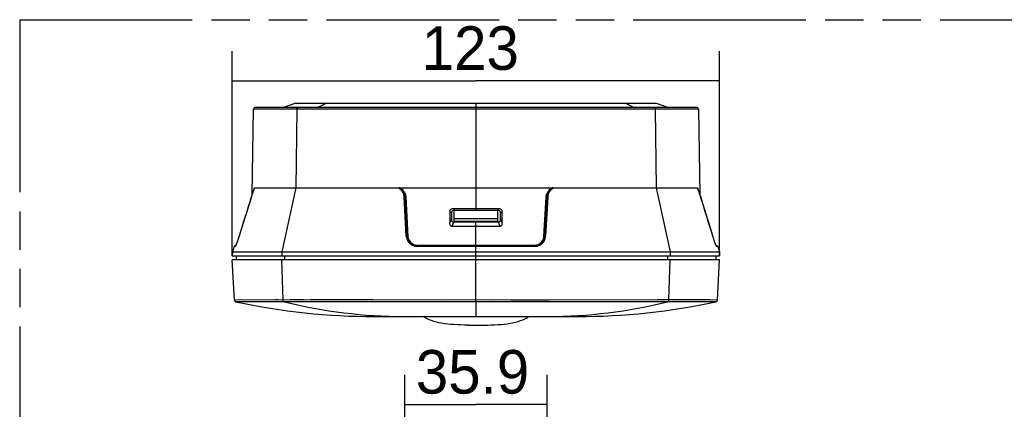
# Model space of a CAD drawing. Header units: millimetres. Extents: x 0 to 210, y 0 to 297.
# Tile 7 of 14: x 50 to 100, y 163 to 183. Entities that reach past the tile are written whole.
import ezdxf
from ezdxf.enums import TextEntityAlignment as Align

# ---------------------------------------------------------------- set-up
doc = ezdxf.new("R2010")
doc.units = ezdxf.units.MM
doc.header["$LTSCALE"] = 19.36
doc.linetypes.add('PHANTOM', pattern=[0.8, 0.45, -0.05, 0.1, -0.05, 0.1, -0.05])
doc.layers.get('0').update_dxf_attribs({"linetype": 'CONTINUOUS'})
for name, color, linetype in [('DEFAULT_3', 7, 'PHANTOM'), ('Z_DIM_2D', 7, 'CONTINUOUS'), ('Z_SURFACE', 7, 'CONTINUOUS')]:
    doc.layers.add(name, color=color, linetype=linetype)
doc.styles.add('TEXTSTYLE_3', font='tridonic-metric-print-light.otf')
doc.dimstyles.new('DIMSTYLE_1', dxfattribs={"dimtxt": 2.2, "dimasz": 3.5, "dimexe": 1.5, "dimexo": 0, "dimgap": 0.55, "dimtad": 1, "dimdec": 1, "dimlfac": 5, "dimdsep": 46, "dimtxsty": 'TEXTSTYLE_3', "dimblk": '_FILLED', "dimblk1": '_FILLED', "dimblk2": '_FILLED', "dimcen": 0.09, "dimclrt": 5, "dimazin": 2, "dimtp": 0.5, "dimtm": 0.5, "dimtfac": 1, "dimtdec": 1, "dimtofl": 0, "dimtmove": 0, "dimatfit": 3, "dimldrblk": '_FILLED', "dimfxl": 0, "dimtolj": 1, "dimarcsym": 0})
doc.dimstyles.new('DIMSTYLE_4', dxfattribs={"dimtxt": 2.2, "dimasz": 3.5, "dimexe": 1.5, "dimexo": 0, "dimgap": 0.55, "dimtad": 1, "dimdec": 1, "dimlfac": 5, "dimdsep": 46, "dimtxsty": 'TEXTSTYLE_3', "dimblk": '_FILLED', "dimblk1": '_FILLED', "dimblk2": '_FILLED', "dimcen": 0.09, "dimclrt": 5, "dimazin": 2, "dimtp": 0.3, "dimtm": 0.3, "dimtfac": 1, "dimtdec": 1, "dimtofl": 0, "dimtmove": 0, "dimatfit": 3, "dimldrblk": '_FILLED', "dimfxl": 0, "dimtolj": 1, "dimarcsym": 0})

# ---------------------------------------------------------------- blocks, each defined once
blk = doc.blocks.new('*D2')
at = {"layer": 'Z_DIM_2D', "color": 2, "linetype": 'Continuous', "transparency": 16777216}
for p, q in [((60.862, 170.76), (60.862, 181.097)), ((85.464, 170.76), (85.464, 181.097)), ((60.862, 179.597), (73.163, 179.597)), ((85.464, 179.597), (73.163, 179.597))]:
    blk.add_line(p, q, dxfattribs=at)
at = {"layer": 'Z_DIM_2D', "color": 5, "linetype": 'Continuous', "transparency": 16777216, "style": 'TEXTSTYLE_3'}
blk.add_text('123', height=2.2, dxfattribs=at).set_placement((75.33, 180.147), align=Align.RIGHT)
blk = doc.blocks.new('_FILLED')
at = {"color": 0, "linetype": 'ByBlock'}
blk.add_solid([(0, 0), (-1, 0.125), (-1, -0.125)], dxfattribs=at)
blk = doc.blocks.new('_NONE')
blk = doc.blocks.new('*D7')
at = {"layer": 'Z_DIM_2D', "color": 2, "linetype": 'Continuous', "transparency": 16777216}
for p, q in [((69.574, 155.796), (69.574, 164.75)), ((76.752, 155.796), (76.752, 164.75)), ((69.574, 163.25), (73.163, 163.25)), ((76.752, 163.25), (73.163, 163.25))]:
    blk.add_line(p, q, dxfattribs=at)
at = {"layer": 'Z_DIM_2D', "color": 5, "linetype": 'Continuous', "transparency": 16777216, "style": 'TEXTSTYLE_3'}
blk.add_text('35.9', height=2.2, dxfattribs=at).set_placement((75.851, 163.8), align=Align.RIGHT)

msp = doc.modelspace()

# ---------------------------------------------------------------- linework, layer by layer
at = {"color": 7, "linetype": 'Continuous'}
for p, q in [((64.0631, 178.4599), (63.4488, 178.2543)), ((64.0631, 178.4599), (82.2631, 178.4599)), ((82.2631, 178.4599), (82.8773, 178.2543)), ((61.857, 173.8441), (61.9324, 178.1561)), ((84.2939, 178.2543), (62.0323, 178.2543)), ((84.3938, 178.1561), (84.4692, 173.8441)), ((61.9721, 174.1563), (61.9551, 174.1146)), ((61.9757, 174.1653), (61.9721, 174.1563)), ((61.9777, 174.1701), (61.9757, 174.1653)), ((61.979, 174.1736), (61.9777, 174.1701)), ((61.9799, 174.1759), (61.979, 174.1736)), ((61.9808, 174.1782), (61.9799, 174.1759)), ((61.9817, 174.1805), (61.9808, 174.1782)), ((61.9845, 174.1889), (61.9844, 174.1889)), ((61.9859, 174.1943), (69.2758, 174.1944)), ((77.0503, 174.1944), (84.3402, 174.1943)), ((84.3417, 174.1888), (84.3417, 174.189)), ((84.3471, 174.1737), (84.3461, 174.1762)), ((84.3481, 174.1713), (84.3471, 174.1737)), ((84.3495, 174.1675), (84.3481, 174.1713)), ((84.3516, 174.1623), (84.3495, 174.1675)), ((84.3703, 174.1163), (84.3516, 174.1623)), ((61.8243, 173.7429), (61.1953, 171.7181)), ((69.5842, 173.7205), (69.6883, 171.7342)), ((76.742, 173.7205), (76.6379, 171.7342)), ((84.5058, 173.7303), (84.4902, 173.7798)), ((85.1316, 171.7159), (84.5058, 173.7303)), ((71.8468, 173.0007), (71.8468, 172.4301)), ((71.9881, 173.1417), (74.3381, 173.1417)), ((72.0281, 173.0599), (74.2981, 173.0599)), ((72.0631, 172.4599), (72.0631, 173.0599)), ((74.2631, 172.4599), (74.2631, 173.0599)), ((74.4793, 172.4301), (74.4793, 173.0007)), ((71.9281, 172.9599), (71.9281, 172.5599)), ((74.2631, 172.6299), (72.0631, 172.6299)), ((74.2631, 172.4842), (72.0631, 172.4842)), ((74.3981, 172.5599), (74.3981, 172.9599)), ((74.3797, 172.2416), (71.9465, 172.2415)), ((74.2981, 172.4599), (72.0281, 172.4599)), ((61.1271, 171.511), (61.1168, 171.4813)), ((61.1378, 171.5422), (61.1271, 171.511)), ((61.1489, 171.5749), (61.1378, 171.5422)), ((61.1602, 171.6089), (61.1489, 171.5749)), ((61.1717, 171.6442), (61.1602, 171.6089)), ((61.1834, 171.6807), (61.1717, 171.6442)), ((61.1953, 171.7181), (61.1834, 171.6807)), ((85.1434, 171.6787), (85.1316, 171.7159)), ((85.155, 171.6425), (85.1434, 171.6787)), ((85.1665, 171.6075), (85.155, 171.6425)), ((85.1777, 171.5736), (85.1665, 171.6075)), ((85.1887, 171.5412), (85.1777, 171.5736)), ((85.1993, 171.5102), (85.1887, 171.5412)), ((85.2096, 171.4807), (85.1993, 171.5102)), ((60.9574, 171.232), (60.8725, 170.9543)), ((61.0306, 171.2603), (60.9957, 171.2603)), ((61.0718, 171.3584), (61.0644, 171.3392)), ((61.0798, 171.3794), (61.0718, 171.3584)), ((61.0884, 171.4022), (61.0798, 171.3794)), ((61.0974, 171.4269), (61.0884, 171.4022)), ((61.1069, 171.4532), (61.0974, 171.4269)), ((61.1168, 171.4813), (61.1069, 171.4532)), ((76.1386, 171.2603), (70.1876, 171.2603)), ((85.2195, 171.4528), (85.2096, 171.4807)), ((85.2289, 171.4266), (85.2195, 171.4528)), ((85.2379, 171.4021), (85.2289, 171.4266)), ((85.2463, 171.3794), (85.2379, 171.4021)), ((85.2543, 171.3585), (85.2463, 171.3794)), ((85.2618, 171.3394), (85.2543, 171.3585)), ((85.2686, 171.322), (85.2618, 171.3394)), ((85.3305, 171.2603), (85.2956, 171.2603)), ((85.3688, 171.232), (85.4537, 170.9543)), ((60.8725, 170.9543), (60.8623, 170.7599)), ((60.8623, 170.7599), (85.4638, 170.7599)), ((60.9689, 168.5264), (60.8623, 170.5599)), ((85.4638, 170.5599), (60.8623, 170.5599)), ((60.8725, 170.9543), (85.4537, 170.9543)), ((61.0571, 170.7599), (61.0571, 170.5599)), ((85.2691, 170.7599), (85.2691, 170.5599)), ((85.3573, 168.5264), (85.4638, 170.5599)), ((85.4537, 170.9543), (85.4638, 170.7599)), ((68.0491, 167.6899), (78.2771, 167.6899))]:
    msp.add_line(p, q, dxfattribs=at)
at = {"color": 9, "linetype": 'Continuous'}
for p, q in [((73.1629, 178.4599), (73.1631, 173.0599)), ((84.3938, 178.1561), (61.9324, 178.1561)), ((64.112, 178.1561), (64.0631, 174.1943)), ((82.2142, 178.1561), (82.2631, 174.1943)), ((61.9648, 174.1377), (61.9699, 174.15)), ((61.9742, 174.1606), (61.9817, 174.1799)), ((69.2765, 174.1944), (77.0496, 174.1944)), ((84.3441, 174.1811), (84.3482, 174.1701)), ((84.3482, 174.1701), (84.3563, 174.15)), ((84.3563, 174.15), (84.36, 174.1409)), ((61.8205, 173.7301), (61.8204, 173.7303)), ((61.8777, 173.9055), (61.8774, 173.9041)), ((69.6455, 171.7438), (69.5412, 173.7301)), ((69.6272, 173.7219), (69.7311, 171.7356)), ((76.5951, 171.7356), (76.699, 173.7219)), ((76.785, 173.7301), (76.6807, 171.7438)), ((84.4488, 173.9041), (84.4484, 173.9055)), ((84.5057, 173.7301), (84.5058, 173.7303)), ((71.8468, 173.0007), (71.9281, 172.9194)), ((71.9881, 173.1417), (72.0664, 173.0632)), ((72.0664, 173.0632), (72.0697, 173.0599)), ((74.2598, 173.0632), (74.2564, 173.0599)), ((74.3381, 173.1417), (74.2598, 173.0632)), ((74.4793, 173.0007), (74.3981, 172.9194)), ((71.9281, 172.6496), (71.8468, 172.4301)), ((74.4793, 172.4301), (74.3981, 172.6496)), ((72.0271, 172.4599), (71.9465, 172.2415)), ((73.1631, 168.5264), (73.1631, 172.4599)), ((74.3797, 172.2416), (74.2991, 172.4599)), ((61.2034, 171.7438), (61.2033, 171.7439)), ((85.1228, 171.7438), (85.1228, 171.7439)), ((61.0131, 171.232), (60.9574, 171.232)), ((76.1406, 171.232), (70.1856, 171.232)), ((70.1897, 171.2996), (76.1365, 171.2996)), ((85.2914, 171.2679), (85.2825, 171.2879)), ((85.3688, 171.232), (85.3131, 171.232)), ((63.3627, 170.9543), (63.3554, 170.7599)), ((63.4307, 168.5295), (63.3554, 170.5599)), ((63.4932, 170.7599), (63.4932, 170.5599)), ((82.833, 170.7599), (82.833, 170.5599)), ((82.8955, 168.5295), (82.9707, 170.5599)), ((82.9635, 170.9543), (82.9707, 170.7599)), ((63.7885, 168.5295), (60.9689, 168.5264)), ((62.9186, 168.5294), (60.9873, 168.5263)), ((63.1707, 168.5295), (63.045, 168.5295)), ((73.9258, 168.5263), (63.4307, 168.5295)), ((64.4487, 168.5293), (63.7885, 168.5295)), ((67.964, 168.5273), (64.8148, 168.5292)), ((82.8955, 168.5295), (71.4182, 168.5263)), ((73.1631, 168.4338), (73.1631, 168.5264)), ((76.8653, 168.5266), (74.9006, 168.5263)), ((81.9725, 168.5294), (76.8653, 168.5266)), ((84.9936, 168.5275), (82.3235, 168.5294)), ((85.3573, 168.5264), (82.8955, 168.5295)), ((61.0824, 168.434), (61.0479, 168.4338)), ((73.1631, 168.4338), (61.0479, 168.4338)), ((61.163, 168.4343), (61.0824, 168.434)), ((62.7229, 168.4361), (61.163, 168.4343)), ((83.0122, 168.4362), (72.4779, 168.4338)), ((73.1631, 168.4338), (73.1631, 167.6899)), ((85.2782, 168.4338), (82.837, 168.4362)), ((84.9842, 168.4348), (83.0122, 168.4362))]:
    msp.add_line(p, q, dxfattribs=at)
at = {"color": 7, "linetype": 'Continuous'}
for points in [[(61.9551, 174.1146), (61.9371, 174.0687), (61.9192, 174.0215), (61.9017, 173.9736), (61.8848, 173.9257), (61.8744, 173.8959)], [(61.9845, 174.189), (61.9844, 174.1886), (61.984, 174.1875), (61.9837, 174.1863), (61.9833, 174.1851), (61.9829, 174.1839), (61.9825, 174.1828), (61.9821, 174.1816), (61.9817, 174.1805)], [(84.3461, 174.1762), (84.3452, 174.1786), (84.3448, 174.1798), (84.3443, 174.1811), (84.3439, 174.1823), (84.3435, 174.1835), (84.343, 174.1847), (84.3426, 174.1859), (84.3422, 174.1871), (84.3419, 174.1883), (84.3417, 174.189)], [(84.4406, 173.9279), (84.4237, 173.9757), (84.4062, 174.0236), (84.3884, 174.0706), (84.3703, 174.1163)], [(61.8744, 173.8959), (61.8619, 173.859), (61.8493, 173.821), (61.8368, 173.7822), (61.8243, 173.7429)], [(84.4902, 173.7798), (84.4776, 173.8186), (84.4651, 173.8566), (84.4525, 173.8937), (84.4406, 173.9279)], [(61.0644, 171.3392), (61.0574, 171.3218), (61.0542, 171.3138), (61.0511, 171.3063), (61.0481, 171.2992), (61.0453, 171.2925), (61.0426, 171.2864), (61.0401, 171.2807), (61.0378, 171.2754), (61.0355, 171.2706), (61.0335, 171.2662), (61.0316, 171.2624), (61.0299, 171.2589), (61.0284, 171.2559), (61.027, 171.2534), (61.0258, 171.2514), (61.0249, 171.2498), (61.0246, 171.2494)], [(85.3022, 171.2483), (85.3022, 171.2484), (85.3018, 171.2489), (85.3012, 171.25), (85.3002, 171.2516), (85.2991, 171.2536), (85.2977, 171.2562), (85.2961, 171.2592), (85.2944, 171.2626), (85.2925, 171.2665), (85.2905, 171.2709), (85.2883, 171.2757), (85.2859, 171.281), (85.2834, 171.2867), (85.2807, 171.2929), (85.2779, 171.2995), (85.275, 171.3066), (85.2719, 171.3141), (85.2686, 171.322)]]:
    msp.add_lwpolyline(points, dxfattribs=at)
at = {"color": 9, "linetype": 'Continuous'}
for points in [[(60.9766, 168.5263), (60.9731, 168.5263), (60.9705, 168.5263), (60.9689, 168.5264)], [(85.3573, 168.5264), (85.3559, 168.5264), (85.3537, 168.5263), (85.3506, 168.5263)], [(85.2782, 168.4338), (85.2768, 168.4338), (85.184, 168.4342)]]:
    msp.add_lwpolyline(points, dxfattribs=at)
at = {"color": 7, "linetype": 'Continuous'}
for centre, radius, start, end in [((62.0323, 178.1544), 0.0999, 90.01736, 179.04168), ((84.2939, 178.1544), 0.0999, 0.95864, 89.98262), ((69.0848, 173.6943), 0.5, 3, 25.51238), ((77.2414, 173.6943), 0.5, 154.48763, 176.99952), ((72.0281, 172.9599), 0.1, 90, 180), ((74.2981, 172.9599), 0.1, 0, 90), ((72.0281, 172.5599), 0.1, 180, 270), ((74.2981, 172.5599), 0.1, 270, 360), ((70.1876, 171.7603), 0.5, 183, 270), ((76.1386, 171.7603), 0.5, 270, 356.99952), ((60.9957, 171.2203), 0.04, 90, 163), ((85.3305, 171.2203), 0.04, 17, 90), ((61.0688, 168.5316), 0.1, 183.00029, 257.98553), ((85.2574, 168.5316), 0.1, 282.01447, 356.99971), ((68.1206, 201.6786), 33.9888, 257.98962, 269.87939), ((78.2055, 201.6786), 33.9888, 270.12061, 282.01038)]:
    msp.add_arc(centre, radius, start, end, dxfattribs=at)
at = {"color": 9, "linetype": 'Continuous'}
for centre, radius, start, end in [((66.0021, 172.4835), 4.363, 157.72009, 158.20153), ((59.5934, 175.1228), 2.5679, 337.73937, 337.99332), ((62.3829, 174.0973), 0.41, 167.1096, 168.30045), ((61.946, 174.2015), 0.0406, 347.7794, 349.84013), ((69.0882, 173.6944), 0.5395, 25.83541, 66.41259), ((77.238, 173.6944), 0.5395, 113.58771, 154.21301), ((83.9431, 174.0972), 0.4102, 11.69543, 12.89038), ((79.0912, 171.9807), 5.6945, 22.1035, 22.25857), ((80.8885, 172.711), 3.7544, 21.80152, 22.09858), ((67.222, 172.058), 5.6544, 160.94524, 162.79928), ((69.0882, 173.6936), 0.5396, 3.0054, 3.34447), ((77.2381, 173.6936), 0.5398, 176.67178, 176.99542), ((70.1825, 171.772), 0.5377, 183.0101, 184.4973), ((70.1852, 171.7726), 0.5405, 184.53494, 270.0365), ((70.19, 171.7592), 0.4596, 182.94523, 269.95834), ((76.1361, 171.7592), 0.4596, 270.04169, 357.0543), ((76.1409, 171.7726), 0.5405, 269.96352, 355.45379), ((76.1438, 171.772), 0.5376, 355.49101, 356.98944), ((60.4416, 171.5408), 0.6529, 335.30284, 335.48424), ((60.2737, 171.6167), 0.8372, 335.52019, 336.57665), ((69.6332, 193.3483), 25.6586, 256.14582, 269.80737), ((76.693, 193.3483), 25.6586, 270.19263, 283.85418)]:
    msp.add_arc(centre, radius, start, end, dxfattribs=at)
for points, knots in [([(64.112, 178.1561), (64.1121, 178.1688), (64.1157, 178.1934), (64.1306, 178.2256), (64.1535, 178.2484), (64.1734, 178.2543), (64.1827, 178.2543)], [0, 0, 0, 0, 0.288099, 0.5551281, 0.7901986, 1, 1, 1, 1]), ([(82.2142, 178.1561), (82.214, 178.1688), (82.2104, 178.1934), (82.1955, 178.2256), (82.1726, 178.2484), (82.1528, 178.2543), (82.1435, 178.2543)], [0, 0, 0, 0, 0.2880989, 0.5551279, 0.7901985, 1, 1, 1, 1]), ([(61.8774, 173.904), (61.8837, 173.9222), (61.9072, 173.9891), (61.9319, 174.0557), (61.9511, 174.1037)], [0, 0, 0, 0, 0.2711428, 1, 1, 1, 1]), ([(61.9832, 174.1887), (61.9836, 174.1895), (61.9838, 174.1904), (61.9854, 174.1918), (61.9846, 174.1897), (61.9845, 174.1889)], [0, 0, 0, 0, 0.4680921, 0.5640198, 1, 1, 1, 1]), ([(69.2758, 174.1944), (69.2733, 174.1927), (69.2703, 174.1856), (69.2757, 174.1773), (69.2815, 174.1701), (69.2948, 174.1565), (69.3066, 174.1461), (69.316, 174.1377)], [0, 0, 0, 0, 0.1220954, 0.2462724, 0.3713241, 0.4967851, 1, 1, 1, 1]), ([(69.3284, 174.1489), (69.3219, 174.1533), (69.3121, 174.16), (69.2989, 174.1687), (69.2908, 174.1742), (69.2843, 174.1788), (69.2802, 174.1826), (69.2755, 174.1861), (69.2771, 174.1904), (69.2802, 174.1915), (69.2832, 174.1911), (69.2873, 174.1911), (69.2943, 174.1906), (69.3002, 174.1895), (69.3041, 174.1887)], [0, 0, 0, 0, 0.2495008, 0.3741493, 0.4986332, 0.560855, 0.6224053, 0.6831564, 0.7149739, 0.7455164, 0.7790306, 0.8110336, 0.8735119, 1, 1, 1, 1]), ([(69.316, 174.1377), (69.3529, 174.1045), (69.4235, 174.0341), (69.4756, 173.9486), (69.4969, 173.9041)], [0, 0, 0, 0, 0.5016087, 1, 1, 1, 1]), ([(69.5361, 173.9097), (69.5131, 173.9578), (69.454, 174.0484), (69.3722, 174.1186), (69.3284, 174.1489)], [0, 0, 0, 0, 0.5000394, 1, 1, 1, 1]), ([(76.9978, 174.1489), (76.954, 174.1186), (76.8722, 174.0484), (76.8131, 173.9578), (76.7901, 173.9097)], [0, 0, 0, 0, 0.4999633, 1, 1, 1, 1]), ([(76.8293, 173.904), (76.8506, 173.9486), (76.9027, 174.0341), (76.9733, 174.1045), (77.0102, 174.1377)], [0, 0, 0, 0, 0.4983899, 1, 1, 1, 1]), ([(77.0221, 174.1887), (77.026, 174.1895), (77.0319, 174.1906), (77.04, 174.1912), (77.045, 174.1913), (77.0492, 174.1904), (77.0511, 174.1862), (77.0462, 174.1826), (77.042, 174.1789), (77.0355, 174.1743), (77.0274, 174.1687), (77.0142, 174.16), (77.0043, 174.1534), (76.9978, 174.1489)], [0, 0, 0, 0, 0.1262182, 0.1896185, 0.2525972, 0.2878046, 0.3136084, 0.37845, 0.4390319, 0.5015006, 0.6259395, 0.7505599, 1, 1, 1, 1]), ([(77.0102, 174.1377), (77.0196, 174.1462), (77.0315, 174.1565), (77.0448, 174.1701), (77.0505, 174.1773), (77.0558, 174.1857), (77.0527, 174.1925), (77.0503, 174.1944)], [0, 0, 0, 0, 0.5037773, 0.6293745, 0.754465, 0.8782661, 1, 1, 1, 1]), ([(84.3402, 174.1943), (84.3404, 174.1934), (84.3414, 174.1889), (84.3429, 174.1846), (84.3441, 174.1811)], [0, 0, 0, 0, 0.1999891, 1, 1, 1, 1]), ([(84.3417, 174.189), (84.3415, 174.1897), (84.3408, 174.1917), (84.3424, 174.1904), (84.3426, 174.1895), (84.343, 174.1887)], [0, 0, 0, 0, 0.4290952, 0.5183617, 1, 1, 1, 1]), ([(84.3744, 174.1054), (84.3805, 174.0903), (84.4065, 174.0237), (84.4307, 173.9563), (84.4488, 173.9041)], [0, 0, 0, 0, 0.2269463, 1, 1, 1, 1]), ([(69.4969, 173.9042), (69.5051, 173.9079), (69.5158, 173.9121), (69.5341, 173.9138), (69.5361, 173.9097)], [0, 0, 0, 0, 0.6646961, 1, 1, 1, 1]), ([(69.5412, 173.7301), (69.5511, 173.7308), (69.5649, 173.7303), (69.5794, 173.7265), (69.5841, 173.7224), (69.5842, 173.7205)], [0, 0, 0, 0, 0.6545506, 0.8748969, 1, 1, 1, 1]), ([(69.5842, 173.7205), (69.5842, 173.7202), (69.5859, 173.7206), (69.5878, 173.7202), (69.5921, 173.7205), (69.5998, 173.7206), (69.6117, 173.7211), (69.6218, 173.7216), (69.6272, 173.7219)], [0, 0, 0, 0, 0.0200868, 0.0781424, 0.1722236, 0.2980723, 0.6234492, 1, 1, 1, 1]), ([(76.742, 173.7205), (76.742, 173.7202), (76.7403, 173.7206), (76.7384, 173.7202), (76.7341, 173.7205), (76.7264, 173.7206), (76.7145, 173.7211), (76.7044, 173.7216), (76.699, 173.7219)], [0, 0, 0, 0, 0.0200864, 0.0781437, 0.1722282, 0.2980804, 0.6234605, 1, 1, 1, 1]), ([(76.785, 173.7301), (76.7751, 173.7308), (76.7613, 173.7303), (76.7468, 173.7266), (76.7421, 173.7224), (76.742, 173.7205)], [0, 0, 0, 0, 0.6545477, 0.8748986, 1, 1, 1, 1]), ([(76.7901, 173.9097), (76.7921, 173.9138), (76.8104, 173.912), (76.8211, 173.9079), (76.8293, 173.9041)], [0, 0, 0, 0, 0.3350566, 1, 1, 1, 1]), ([(84.5057, 173.7301), (84.5011, 173.7451), (84.4827, 173.8033), (84.4636, 173.8612), (84.4488, 173.9041)], [0, 0, 0, 0, 0.2572658, 1, 1, 1, 1]), ([(61.2034, 171.7438), (61.1752, 171.653), (61.1242, 171.4988), (61.0688, 171.3458), (61.0419, 171.2839)], [0, 0, 0, 0, 0.5846233, 1, 1, 1, 1]), ([(69.6455, 171.7438), (69.6554, 171.7445), (69.6691, 171.7439), (69.6835, 171.7402), (69.6882, 171.7361), (69.6883, 171.7342)], [0, 0, 0, 0, 0.6548198, 0.8749397, 1, 1, 1, 1]), ([(69.6883, 171.7342), (69.6883, 171.7339), (69.69, 171.7343), (69.6919, 171.7338), (69.6962, 171.7341), (69.7038, 171.7342), (69.7157, 171.7348), (69.7257, 171.7353), (69.7311, 171.7356)], [0, 0, 0, 0, 0.0200523, 0.0780335, 0.1720115, 0.2977563, 0.6230632, 1, 1, 1, 1]), ([(76.6379, 171.7342), (76.6379, 171.7339), (76.6362, 171.7343), (76.6343, 171.7338), (76.63, 171.7341), (76.6224, 171.7342), (76.6105, 171.7348), (76.6005, 171.7353), (76.5951, 171.7356)], [0, 0, 0, 0, 0.0200523, 0.0780335, 0.1720114, 0.2977561, 0.623063, 1, 1, 1, 1]), ([(76.6807, 171.7438), (76.6707, 171.7445), (76.657, 171.7439), (76.6427, 171.7402), (76.638, 171.7361), (76.6379, 171.7342)], [0, 0, 0, 0, 0.65482, 0.8749397, 1, 1, 1, 1]), ([(85.2825, 171.2879), (85.2559, 171.3499), (85.2011, 171.5014), (85.1505, 171.6543), (85.1228, 171.7438)], [0, 0, 0, 0, 0.4184214, 1, 1, 1, 1]), ([(61.0221, 171.2427), (61.0205, 171.2399), (61.0181, 171.2363), (61.0146, 171.232), (61.0131, 171.232)], [0, 0, 0, 0, 0.6790206, 1, 1, 1, 1]), ([(61.0348, 171.2679), (61.0336, 171.2654), (61.0296, 171.2568), (61.0254, 171.2484), (61.0221, 171.2427)], [0, 0, 0, 0, 0.2991138, 1, 1, 1, 1]), ([(70.1856, 171.232), (70.1856, 171.2358), (70.1859, 171.2424), (70.186, 171.2519), (70.1871, 171.2563), (70.1869, 171.2603), (70.1876, 171.2603)], [0, 0, 0, 0, 0.400105, 0.719696, 0.9255787, 1, 1, 1, 1]), ([(70.1876, 171.2603), (70.1886, 171.2603), (70.188, 171.2663), (70.1896, 171.2725), (70.1895, 171.2856), (70.1897, 171.2946), (70.1897, 171.2996)], [0, 0, 0, 0, 0.0782359, 0.2942076, 0.6173944, 1, 1, 1, 1]), ([(76.1386, 171.2603), (76.1376, 171.2603), (76.1382, 171.2663), (76.1366, 171.2725), (76.1367, 171.2856), (76.1365, 171.2946), (76.1365, 171.2996)], [0, 0, 0, 0, 0.078236, 0.2942078, 0.6173946, 1, 1, 1, 1]), ([(76.1406, 171.232), (76.1405, 171.2358), (76.1403, 171.2424), (76.1402, 171.2519), (76.1391, 171.2563), (76.1393, 171.2603), (76.1386, 171.2603)], [0, 0, 0, 0, 0.4001048, 0.7196957, 0.9255786, 1, 1, 1, 1]), ([(85.3131, 171.232), (85.3118, 171.232), (85.3086, 171.2356), (85.3042, 171.2422), (85.2981, 171.2537), (85.2938, 171.2627), (85.2914, 171.2679)], [0, 0, 0, 0, 0.0951932, 0.2912841, 0.5936326, 1, 1, 1, 1]), ([(63.4892, 168.4362), (63.4724, 168.4403), (63.4406, 168.4692), (63.4315, 168.5083), (63.4307, 168.5295)], [0, 0, 0, 0, 0.4494414, 1, 1, 1, 1]), ([(82.837, 168.4362), (82.8538, 168.4403), (82.8855, 168.4692), (82.8947, 168.5083), (82.8955, 168.5295)], [0, 0, 0, 0, 0.4494414, 1, 1, 1, 1])]:
    msp.add_open_spline(points, degree=3, knots=knots, dxfattribs=at)
for points in [[(61.9817, 174.1799), (61.9832, 174.1841), (61.9847, 174.1885), (61.9857, 174.1929)], [(61.8205, 173.7301), (61.6146, 173.068), (61.4089, 172.4059), (61.2034, 171.7438)], [(69.5412, 173.7301), (69.538, 173.7899), (69.5227, 173.8501), (69.4969, 173.9041)], [(69.5738, 173.9294), (69.6045, 173.8661), (69.6229, 173.7954), (69.627, 173.7251)], [(76.6992, 173.725), (76.7033, 173.7951), (76.7216, 173.8658), (76.7522, 173.929)], [(76.8293, 173.904), (76.8035, 173.8501), (76.7882, 173.7898), (76.785, 173.7301)], [(85.1228, 171.7438), (84.9172, 172.4059), (84.7116, 173.068), (84.5057, 173.7301)], [(61.0131, 171.232), (61.0152, 171.2391), (61.0196, 171.2458), (61.0252, 171.2507)], [(85.3131, 171.232), (85.311, 171.2391), (85.3066, 171.2458), (85.301, 171.2507)]]:
    msp.add_open_spline(points, degree=3, dxfattribs=at)
at = {"color": 7, "linetype": 'Continuous'}
for points, knots in [([(61.9859, 174.1943), (61.9851, 174.1944), (61.9844, 174.1915), (61.9836, 174.19), (61.9832, 174.1887)], [0, 0, 0, 0, 0.3817524, 1, 1, 1, 1]), ([(84.343, 174.1887), (84.3426, 174.19), (84.3418, 174.1915), (84.341, 174.1943), (84.3402, 174.1943)], [0, 0, 0, 0, 0.6180682, 1, 1, 1, 1]), ([(71.8468, 173.0007), (71.8468, 173.0193), (71.8522, 173.057), (71.8822, 173.1065), (71.9317, 173.1364), (71.9694, 173.1417), (71.9881, 173.1417)], [0, 0, 0, 0, 0.2503475, 0.4999696, 0.7496148, 1, 1, 1, 1]), ([(74.3381, 173.1417), (74.3568, 173.1417), (74.3945, 173.1364), (74.444, 173.1065), (74.474, 173.057), (74.4793, 173.0193), (74.4793, 173.0007)], [0, 0, 0, 0, 0.2503747, 0.5000106, 0.7496421, 1, 1, 1, 1]), ([(71.9465, 172.2415), (71.9367, 172.2415), (71.9168, 172.2453), (71.8841, 172.2684), (71.8608, 172.3136), (71.8489, 172.3711), (71.8468, 172.4104), (71.8468, 172.4301)], [0, 0, 0, 0, 0.1250419, 0.2500904, 0.4991402, 0.7494532, 1, 1, 1, 1]), ([(74.4793, 172.4301), (74.4793, 172.4105), (74.4773, 172.3711), (74.4654, 172.3136), (74.4421, 172.2684), (74.4094, 172.2453), (74.3895, 172.2416), (74.3797, 172.2416)], [0, 0, 0, 0, 0.250547, 0.5008601, 0.74991, 0.8749585, 1, 1, 1, 1]), ([(72.7631, 167.2599), (72.5245, 167.2599), (72.0773, 167.2713), (71.4551, 167.3388), (70.9327, 167.4633), (70.6323, 167.6036), (70.5099, 167.689)], [0, 0, 0, 0, 0.3082152, 0.5775803, 0.8071321, 1, 1, 1, 1]), ([(73.5631, 167.2599), (73.8016, 167.2599), (74.2488, 167.2713), (74.8711, 167.3388), (75.3935, 167.4633), (75.6938, 167.6036), (75.8163, 167.689)], [0, 0, 0, 0, 0.3082152, 0.5775803, 0.8071321, 1, 1, 1, 1])]:
    msp.add_open_spline(points, degree=3, knots=knots, dxfattribs=at)
for points in [[(69.3041, 174.1887), (69.2953, 174.1913), (69.2863, 174.1943), (69.2771, 174.1943)], [(77.049, 174.1943), (77.0398, 174.1944), (77.0309, 174.1913), (77.0221, 174.1887)]]:
    msp.add_open_spline(points, degree=3, dxfattribs=at)
at = {"layer": 'DEFAULT_3', "color": 91, "linetype": 'PHANTOM', "true_color": 0x80ff80}
for q in [(50.1286, 132.68), (150.1286, 182.68)]:
    msp.add_line((50.1286, 182.68), q, dxfattribs=at)
at = {"layer": 'Z_SURFACE', "color": 9, "linetype": 'Continuous'}
for p, q in [((65.6187, 178.4599), (65.1844, 178.2543)), ((80.7075, 178.4599), (81.1418, 178.2543)), ((64.0631, 174.1943), (63.3627, 170.9543)), ((82.2631, 174.1943), (82.9635, 170.9543))]:
    msp.add_line(p, q, dxfattribs=at)
at = {"layer": 'Z_SURFACE', "color": 7, "linetype": 'Continuous'}
msp.add_line((72.7631, 167.2599), (73.5631, 167.2599), dxfattribs=at)

# ---------------------------------------------------------------- dimensions: what is measured, and where the dimension line sits
at = {"layer": 'Z_DIM_2D', "color": 2, "linetype": 'Continuous'}
dim = msp.add_linear_dim(base=(85.4638, 179.5969), p1=(60.8623, 170.7599), p2=(85.4638, 170.7599), dimstyle='DIMSTYLE_1', override={"dimblk1": 'NONE', "dimblk2": 'NONE', "dimsah": 1}, dxfattribs=at)
dim.commit()
dim.dimension.update_dxf_attribs({"geometry": '*D2', "text_midpoint": (73.141, 179.5969), "dimtype": 160})
dim = msp.add_linear_dim(base=(69.5742, 163.2501), p1=(76.752, 155.7957), p2=(69.5742, 155.7957), angle=180, dimstyle='DIMSTYLE_4', override={"dimblk1": 'NONE', "dimblk2": 'NONE', "dimsah": 1}, dxfattribs=at)
dim.commit()
dim.dimension.update_dxf_attribs({"geometry": '*D7', "text_midpoint": (73.1505, 163.2501), "dimtype": 160})

doc.saveas('drawing.dxf')
